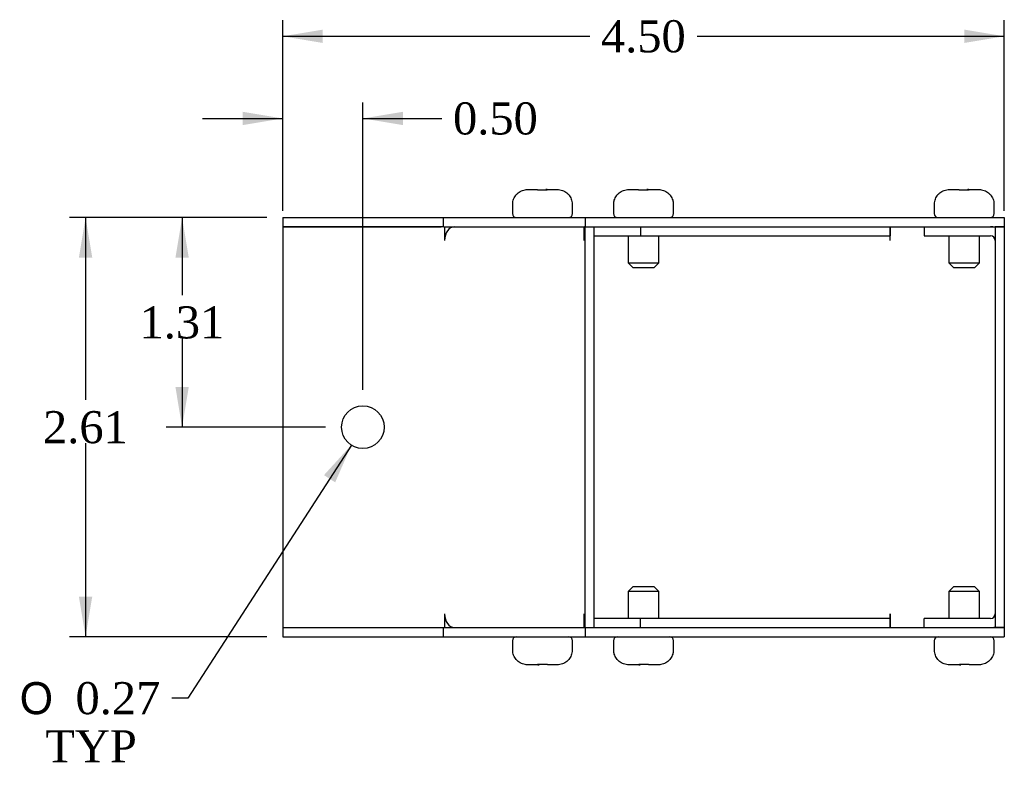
# Model space of a CAD drawing. Header units: inches. Extents: x 0.1 to 47.9, y -0.3 to 31.9.
# Tile 4 of 5: x 28.5 to 34.7, y 14.9 to 19.6. Entities that reach past the tile are written whole.
import ezdxf
from ezdxf.enums import TextEntityAlignment as Align

# ---------------------------------------------------------------- set-up
doc = ezdxf.new("R2010")
doc.units = ezdxf.units.IN
doc.header["$MEASUREMENT"] = 0
for name, color, linetype in [('COM55548-1', 7, 'Continuous'), ('COM55549-1', 7, 'Continuous'), ('COM55550-1', 7, 'Continuous'), ('Default', 7, 'Continuous'), ('SCS19491', 7, 'Continuous')]:
    doc.layers.add(name, color=color, linetype=linetype)
doc.styles.add('SEACAD_Solid_Edge_ANSI1_Symbols', font='txt')
doc.styles.add('SEACAD_Times_New_Roman', font='times.ttf')
doc.dimstyles.new('HAMMOND_(STH_-_42x28)', dxfattribs={"dimtxt": 0.2, "dimasz": 0.25, "dimexe": 0.1, "dimexo": 0.1, "dimgap": 0.05, "dimtad": 0, "dimtih": 1, "dimtoh": 1, "dimzin": 0, "dimdsep": 46, "dimtxsty": 'SEACAD_Times_New_Roman', "dimblk1": '_SE_FILLED', "dimblk2": '_SE_FILLED', "dimsah": 1, "dimcen": 0.1, "dimadec": 0, "dimazin": 0, "dimtfac": 0.8, "dimtofl": 0, "dimtmove": 0, "dimatfit": 3, "dimfxl": 1, "dimtolj": 1, "dimtzin": 0, "dimarcsym": 0})

# ---------------------------------------------------------------- blocks, each defined once
blk = doc.blocks.new('SE4')
at = {"layer": 'COM55548-1', "color": 7, "linetype": 'Continuous'}
for p, q in [((30.1768, 18.386), (31.1768, 18.386)), ((30.1768, 18.386), (30.1768, 18.329)), ((31.1768, 18.386), (32.0628, 18.386)), ((31.1768, 18.386), (31.1768, 18.329)), ((32.0628, 18.386), (34.6768, 18.386)), ((32.0628, 18.386), (32.0628, 18.329)), ((34.6768, 18.386), (34.6768, 18.329)), ((30.1768, 18.329), (31.1657, 18.329)), ((31.1813, 18.329), (32.0582, 18.329)), ((32.0628, 18.329), (34.6768, 18.329)), ((30.1768, 15.829), (31.1657, 15.829)), ((30.1768, 15.829), (30.1768, 15.772)), ((31.1768, 15.829), (31.1768, 15.772)), ((31.1813, 15.829), (32.0582, 15.829)), ((32.0628, 15.829), (34.6768, 15.829)), ((32.0628, 15.829), (32.0628, 15.772)), ((34.6768, 15.829), (34.6768, 15.772)), ((30.1768, 15.772), (31.1768, 15.772)), ((31.1768, 15.772), (32.0628, 15.772)), ((32.0628, 15.772), (34.6768, 15.772))]:
    blk.add_line(p, q, dxfattribs=at)
at = {"layer": 'COM55549-1', "color": 7, "linetype": 'Continuous'}
for p, q in [((31.1657, 18.329), (30.1768, 18.329)), ((30.1768, 18.329), (30.1768, 15.829)), ((31.1813, 18.329), (31.1657, 18.329)), ((31.1862, 18.329), (31.1862, 18.243)), ((31.2266, 18.329), (31.2266, 18.3239)), ((32.0542, 18.329), (32.0542, 18.243)), ((32.0627, 18.329), (32.0582, 18.329)), ((32.0627, 18.329), (32.0628, 18.329)), ((32.0627, 15.829), (32.0627, 18.329)), ((32.1197, 15.829), (32.1197, 18.329)), ((32.4077, 18.329), (32.4077, 18.272)), ((31.1862, 18.243), (31.1863, 18.243)), ((32.0541, 18.243), (32.0542, 18.243)), ((32.1197, 18.272), (32.4077, 18.272)), ((31.1862, 15.915), (31.1862, 15.829)), ((31.1863, 15.915), (31.1862, 15.915)), ((32.0542, 15.915), (32.0541, 15.915)), ((32.0542, 15.915), (32.0542, 15.829)), ((32.4077, 15.886), (32.1197, 15.886)), ((32.4077, 15.829), (32.4077, 15.886)), ((30.1768, 15.829), (31.1657, 15.829)), ((31.1657, 15.829), (31.1813, 15.829)), ((31.2266, 15.834), (31.2266, 15.829)), ((32.0582, 15.829), (32.0627, 15.829)), ((32.0627, 15.829), (32.0628, 15.829))]:
    blk.add_line(p, q, dxfattribs=at)
blk.add_circle((30.6768, 17.079), 0.133, dxfattribs=at)
for centre, major_axis, start_param, end_param in [((31.2471, 18.243), (0, -0.086), 3.141593, 4.712389), ((32.1149, 18.243), (0, 0.086), 1.528001, 1.570796), ((31.2471, 15.915), (0, -0.086), 4.712389, 6.283185), ((32.1149, 15.915), (0, 0.086), 1.570796, 1.613592)]:
    blk.add_ellipse(centre, major_axis=major_axis, ratio=0.707107, start_param=start_param, end_param=end_param, dxfattribs=at)
at = {"layer": 'COM55550-1', "color": 7, "linetype": 'Continuous'}
for p, q in [((33.9658, 18.243), (33.9658, 18.329)), ((33.9658, 18.329), (33.9658, 18.272)), ((34.1768, 18.329), (34.1768, 18.272)), ((34.6198, 18.329), (34.6198, 15.829)), ((34.6768, 18.329), (34.6198, 18.329)), ((34.6768, 18.329), (34.6768, 15.829)), ((32.4077, 18.272), (33.9658, 18.272)), ((33.9658, 18.243), (33.9658, 18.272)), ((33.9658, 18.243), (33.9658, 18.243)), ((34.1768, 18.272), (34.5908, 18.272)), ((33.9658, 15.915), (33.9658, 15.829)), ((33.9658, 15.915), (33.9658, 15.915)), ((33.9658, 15.886), (33.9658, 15.915)), ((33.9658, 15.886), (32.4077, 15.886)), ((33.9658, 15.829), (33.9658, 15.886)), ((34.1768, 15.829), (34.1768, 15.886)), ((34.5908, 15.886), (34.1768, 15.886)), ((34.6768, 15.829), (34.6198, 15.829))]:
    blk.add_line(p, q, dxfattribs=at)
for centre, radius, start, end in [((34.5908, 18.243), 0.086, 70.29306, 90), ((34.5908, 18.243), 0.029, 0, 90), ((34.5908, 15.915), 0.029, 270, 0), ((34.5908, 15.915), 0.086, 270, 289.70694)]:
    blk.add_arc(centre, radius, start, end, dxfattribs=at)
at = {"layer": 'SCS19491', "color": 7, "linetype": 'Continuous'}
for p, q in [((31.7038, 18.561), (31.7654, 18.561)), ((31.8206, 18.561), (31.818, 18.561)), ((31.823, 18.561), (31.8206, 18.561)), ((31.8206, 18.561), (31.8206, 18.5574)), ((31.8255, 18.561), (31.823, 18.561)), ((31.823, 18.5573), (31.823, 18.561)), ((31.8255, 18.561), (31.8893, 18.561)), ((31.8265, 18.5573), (31.8255, 18.561)), ((32.334, 18.561), (32.3956, 18.561)), ((32.4508, 18.561), (32.4483, 18.561)), ((32.4532, 18.561), (32.4508, 18.561)), ((32.4508, 18.561), (32.4508, 18.5574)), ((32.4557, 18.561), (32.4532, 18.561)), ((32.4532, 18.5573), (32.4532, 18.561)), ((32.4557, 18.561), (32.5195, 18.561)), ((32.4567, 18.5573), (32.4557, 18.561)), ((34.334, 18.561), (34.3956, 18.561)), ((34.4508, 18.561), (34.4483, 18.561)), ((34.4532, 18.561), (34.4508, 18.561)), ((34.4508, 18.561), (34.4508, 18.5574)), ((34.4557, 18.561), (34.4532, 18.561)), ((34.4532, 18.5573), (34.4532, 18.561)), ((34.4557, 18.561), (34.5195, 18.561)), ((34.4567, 18.5573), (34.4557, 18.561)), ((31.6127, 18.486), (31.6103, 18.486)), ((31.9828, 18.486), (31.9803, 18.486)), ((32.243, 18.486), (32.2405, 18.486)), ((32.613, 18.486), (32.6106, 18.486)), ((34.243, 18.486), (34.2405, 18.486)), ((34.613, 18.486), (34.6106, 18.486)), ((31.609, 18.471), (31.609, 18.411)), ((31.984, 18.411), (31.984, 18.471)), ((32.2393, 18.471), (32.2393, 18.411)), ((32.6143, 18.411), (32.6143, 18.471)), ((34.2393, 18.471), (34.2393, 18.411)), ((34.6143, 18.411), (34.6143, 18.471)), ((32.3318, 18.272), (32.3318, 18.1035)), ((32.5218, 18.1035), (32.5218, 18.272)), ((34.3318, 18.272), (34.3318, 18.1035)), ((34.5218, 18.1035), (34.5218, 18.272)), ((32.3318, 18.1035), (32.5218, 18.1035)), ((32.3318, 18.1035), (32.3618, 18.0735)), ((32.4918, 18.0735), (32.3618, 18.0735)), ((32.4918, 18.0735), (32.5218, 18.1035)), ((34.3318, 18.1035), (34.5218, 18.1035)), ((34.3318, 18.1035), (34.3618, 18.0735)), ((34.4918, 18.0735), (34.3618, 18.0735)), ((34.4918, 18.0735), (34.5218, 18.1035)), ((32.3618, 16.0845), (32.3318, 16.0545)), ((32.5218, 16.0545), (32.3318, 16.0545)), ((32.3318, 16.0545), (32.3318, 15.886)), ((32.3618, 16.0845), (32.4918, 16.0845)), ((32.5218, 16.0545), (32.4918, 16.0845)), ((32.5218, 15.886), (32.5218, 16.0545)), ((34.3618, 16.0845), (34.3318, 16.0545)), ((34.5218, 16.0545), (34.3318, 16.0545)), ((34.3318, 16.0545), (34.3318, 15.886)), ((34.3618, 16.0845), (34.4918, 16.0845)), ((34.5218, 16.0545), (34.4918, 16.0845)), ((34.5218, 15.886), (34.5218, 16.0545)), ((31.609, 15.747), (31.609, 15.687)), ((31.984, 15.687), (31.984, 15.747)), ((32.2393, 15.747), (32.2393, 15.687)), ((32.6143, 15.687), (32.6143, 15.747)), ((34.2393, 15.747), (34.2393, 15.687)), ((34.6143, 15.687), (34.6143, 15.747)), ((31.6103, 15.672), (31.6127, 15.672)), ((31.9803, 15.672), (31.9828, 15.672)), ((32.2405, 15.672), (32.243, 15.672)), ((32.6106, 15.672), (32.613, 15.672)), ((34.243, 15.672), (34.2405, 15.672)), ((34.6106, 15.672), (34.613, 15.672)), ((31.7676, 15.597), (31.7038, 15.597)), ((31.7666, 15.6007), (31.7676, 15.597)), ((31.7676, 15.597), (31.7701, 15.597)), ((31.7701, 15.6006), (31.7701, 15.597)), ((31.7701, 15.597), (31.7725, 15.597)), ((31.7725, 15.597), (31.7725, 15.6005)), ((31.7725, 15.597), (31.775, 15.597)), ((31.8893, 15.597), (31.8277, 15.597)), ((32.3978, 15.597), (32.334, 15.597)), ((32.3968, 15.6007), (32.3978, 15.597)), ((32.3978, 15.597), (32.4003, 15.597)), ((32.4003, 15.6006), (32.4003, 15.597)), ((32.4003, 15.597), (32.4027, 15.597)), ((32.4027, 15.597), (32.4027, 15.6005)), ((32.4027, 15.597), (32.4053, 15.597)), ((32.5195, 15.597), (32.4579, 15.597)), ((34.3978, 15.597), (34.334, 15.597)), ((34.3968, 15.6007), (34.3978, 15.597)), ((34.3978, 15.597), (34.4003, 15.597)), ((34.4003, 15.6006), (34.4003, 15.597)), ((34.4003, 15.597), (34.4027, 15.597)), ((34.4027, 15.597), (34.4027, 15.6005)), ((34.4027, 15.597), (34.4053, 15.597)), ((34.5195, 15.597), (34.4579, 15.597))]:
    blk.add_line(p, q, dxfattribs=at)
for centre, radius, start, end in [((31.8016, 18.1354), 0.4226, 86.61428, 94.75071), ((32.4318, 18.1354), 0.4226, 86.61428, 94.75071), ((34.4318, 18.1354), 0.4226, 86.61428, 94.75071), ((31.699, 18.471), 0.09, 170.40593, 180), ((31.894, 18.471), 0.09, 0, 9.59407), ((32.3293, 18.471), 0.09, 170.40593, 180), ((32.5243, 18.471), 0.09, 0, 9.59407), ((34.3293, 18.471), 0.09, 170.40593, 180), ((34.5243, 18.471), 0.09, 0, 9.59407), ((31.634, 18.411), 0.025, 180, 270), ((31.959, 18.411), 0.025, 270, 0), ((32.2643, 18.411), 0.025, 180, 270), ((32.5893, 18.411), 0.025, 270, 0), ((34.2643, 18.411), 0.025, 180, 270), ((34.5893, 18.411), 0.025, 270, 0), ((31.634, 15.747), 0.025, 90, 180), ((31.959, 15.747), 0.025, 0, 90), ((32.2643, 15.747), 0.025, 90, 180), ((32.5893, 15.747), 0.025, 0, 90), ((34.2643, 15.747), 0.025, 90, 180), ((34.5893, 15.747), 0.025, 0, 90), ((31.699, 15.687), 0.09, 180, 189.59407), ((31.894, 15.687), 0.09, 350.40593, 0), ((32.3293, 15.687), 0.09, 180, 189.59407), ((32.5243, 15.687), 0.09, 350.40593, 0), ((34.3293, 15.687), 0.09, 180, 189.59407), ((34.5243, 15.687), 0.09, 350.40593, 0), ((31.7915, 16.0225), 0.4226, 266.61428, 274.75071), ((32.4217, 16.0225), 0.4226, 266.61428, 274.75071), ((34.4217, 16.0225), 0.4226, 266.61428, 274.75071)]:
    blk.add_arc(centre, radius, start, end, dxfattribs=at)
for points in [[(31.6127, 18.486), (31.6136, 18.4912), (31.615, 18.4965), (31.6187, 18.5065), (31.621, 18.5113), (31.6264, 18.5205), (31.6295, 18.525), (31.6365, 18.5331), (31.6403, 18.5368), (31.6486, 18.5435), (31.653, 18.5466), (31.6624, 18.5518), (31.6672, 18.5539), (31.6773, 18.5575), (31.6826, 18.5588), (31.6931, 18.5605), (31.6984, 18.561), (31.7038, 18.561)], [(31.8893, 18.561), (31.8946, 18.561), (31.9, 18.5605), (31.9106, 18.5588), (31.9158, 18.5574), (31.9258, 18.554), (31.9307, 18.5518), (31.9401, 18.5465), (31.9445, 18.5435), (31.9528, 18.5368), (31.9566, 18.533), (31.9636, 18.5249), (31.9667, 18.5205), (31.9721, 18.5113), (31.9744, 18.5064), (31.9781, 18.4964), (31.9794, 18.4912), (31.9803, 18.486)], [(32.243, 18.486), (32.2439, 18.4912), (32.2452, 18.4965), (32.2489, 18.5065), (32.2512, 18.5113), (32.2566, 18.5205), (32.2597, 18.525), (32.2667, 18.5331), (32.2705, 18.5368), (32.2788, 18.5435), (32.2833, 18.5466), (32.2926, 18.5518), (32.2974, 18.5539), (32.3076, 18.5575), (32.3128, 18.5588), (32.3233, 18.5605), (32.3286, 18.561), (32.334, 18.561)], [(32.5195, 18.561), (32.5249, 18.561), (32.5303, 18.5605), (32.5408, 18.5588), (32.546, 18.5574), (32.556, 18.554), (32.561, 18.5518), (32.5703, 18.5465), (32.5747, 18.5435), (32.583, 18.5368), (32.5869, 18.533), (32.5938, 18.5249), (32.5969, 18.5205), (32.6023, 18.5113), (32.6046, 18.5064), (32.6083, 18.4964), (32.6097, 18.4912), (32.6106, 18.486)], [(34.243, 18.486), (34.2439, 18.4912), (34.2452, 18.4965), (34.2489, 18.5065), (34.2512, 18.5113), (34.2566, 18.5205), (34.2597, 18.525), (34.2667, 18.5331), (34.2705, 18.5368), (34.2788, 18.5435), (34.2833, 18.5466), (34.2926, 18.5518), (34.2974, 18.5539), (34.3076, 18.5575), (34.3128, 18.5588), (34.3233, 18.5605), (34.3286, 18.561), (34.334, 18.561)], [(34.5195, 18.561), (34.5249, 18.561), (34.5303, 18.5605), (34.5408, 18.5588), (34.546, 18.5574), (34.556, 18.554), (34.561, 18.5518), (34.5703, 18.5465), (34.5747, 18.5435), (34.583, 18.5368), (34.5869, 18.533), (34.5938, 18.5249), (34.5969, 18.5205), (34.6023, 18.5113), (34.6046, 18.5064), (34.6083, 18.4964), (34.6097, 18.4912), (34.6106, 18.486)], [(31.7038, 15.597), (31.6984, 15.597), (31.693, 15.5974), (31.6825, 15.5992), (31.6773, 15.6005), (31.6673, 15.604), (31.6623, 15.6062), (31.653, 15.6114), (31.6486, 15.6144), (31.6403, 15.6211), (31.6364, 15.6249), (31.6295, 15.633), (31.6264, 15.6374), (31.621, 15.6466), (31.6187, 15.6515), (31.615, 15.6616), (31.6136, 15.6667), (31.6127, 15.672)], [(31.9803, 15.672), (31.9794, 15.6667), (31.9781, 15.6615), (31.9744, 15.6514), (31.9721, 15.6466), (31.9667, 15.6374), (31.9636, 15.633), (31.9566, 15.6249), (31.9528, 15.6212), (31.9445, 15.6144), (31.94, 15.6113), (31.9307, 15.6062), (31.9259, 15.604), (31.9157, 15.6005), (31.9105, 15.5991), (31.9, 15.5974), (31.8947, 15.597), (31.8893, 15.597)], [(32.334, 15.597), (32.3287, 15.597), (32.3233, 15.5974), (32.3127, 15.5992), (32.3075, 15.6005), (32.2975, 15.604), (32.2926, 15.6062), (32.2832, 15.6114), (32.2788, 15.6144), (32.2705, 15.6211), (32.2667, 15.6249), (32.2597, 15.633), (32.2566, 15.6374), (32.2512, 15.6466), (32.2489, 15.6515), (32.2452, 15.6616), (32.2439, 15.6667), (32.243, 15.672)], [(32.6106, 15.672), (32.6097, 15.6667), (32.6083, 15.6615), (32.6046, 15.6514), (32.6023, 15.6466), (32.5969, 15.6374), (32.5938, 15.633), (32.5868, 15.6249), (32.583, 15.6212), (32.5747, 15.6144), (32.5703, 15.6113), (32.5609, 15.6062), (32.5561, 15.604), (32.546, 15.6005), (32.5407, 15.5991), (32.5302, 15.5974), (32.5249, 15.597), (32.5195, 15.597)], [(34.334, 15.597), (34.3287, 15.597), (34.3233, 15.5974), (34.3127, 15.5992), (34.3075, 15.6005), (34.2975, 15.604), (34.2926, 15.6062), (34.2832, 15.6114), (34.2788, 15.6144), (34.2705, 15.6211), (34.2667, 15.6249), (34.2597, 15.633), (34.2566, 15.6374), (34.2512, 15.6466), (34.2489, 15.6515), (34.2452, 15.6616), (34.2439, 15.6667), (34.243, 15.672)], [(34.6106, 15.672), (34.6097, 15.6667), (34.6083, 15.6615), (34.6046, 15.6514), (34.6023, 15.6466), (34.5969, 15.6374), (34.5938, 15.633), (34.5868, 15.6249), (34.583, 15.6212), (34.5747, 15.6144), (34.5703, 15.6113), (34.5609, 15.6062), (34.5561, 15.604), (34.546, 15.6005), (34.5407, 15.5991), (34.5302, 15.5974), (34.5249, 15.597), (34.5195, 15.597)]]:
    blk.add_open_spline(points, degree=3, knots=[0, 0, 0, 0, 0.125, 0.125, 0.25, 0.25, 0.375, 0.375, 0.5, 0.5, 0.625, 0.625, 0.75, 0.75, 0.875, 0.875, 1, 1, 1, 1], dxfattribs=at)
for points in [[(31.7654, 18.561), (31.7658, 18.561), (31.7662, 18.5595), (31.7666, 18.5565)], [(31.818, 18.561), (31.8177, 18.561), (31.8173, 18.5595), (31.8169, 18.5564)], [(32.3956, 18.561), (32.396, 18.561), (32.3964, 18.5595), (32.3968, 18.5565)], [(32.4483, 18.561), (32.4479, 18.561), (32.4475, 18.5595), (32.4471, 18.5564)], [(34.3956, 18.561), (34.396, 18.561), (34.3964, 18.5595), (34.3968, 18.5565)], [(34.4483, 18.561), (34.4479, 18.561), (34.4475, 18.5595), (34.4471, 18.5564)], [(31.775, 15.597), (31.7754, 15.597), (31.7758, 15.5985), (31.7762, 15.6015)], [(31.8277, 15.597), (31.8273, 15.597), (31.8269, 15.5984), (31.8265, 15.6014)], [(32.4053, 15.597), (32.4056, 15.597), (32.406, 15.5985), (32.4064, 15.6015)], [(32.4579, 15.597), (32.4575, 15.597), (32.4571, 15.5984), (32.4567, 15.6014)], [(34.4053, 15.597), (34.4056, 15.597), (34.406, 15.5985), (34.4064, 15.6015)], [(34.4579, 15.597), (34.4575, 15.597), (34.4571, 15.5984), (34.4567, 15.6014)]]:
    blk.add_open_spline(points, degree=3, dxfattribs=at)
blk = doc.blocks.new('DMBLK8192')
at = {"layer": 'Default', "linetype": 'Continuous', "transparency": 16777216}
for points in [[(30.4268, 19.5583), (30.1768, 19.5167), (30.4268, 19.475)], [(34.4268, 19.5583), (34.4268, 19.475), (34.6768, 19.5167)]]:
    blk.add_hatch(color=7, dxfattribs=at).paths.add_polyline_path(points)
at = {"layer": 'Default', "color": 7, "linetype": 'Continuous', "transparency": 16777216}
for p, q in [((30.1768, 18.429), (30.1768, 19.6167)), ((34.6768, 18.429), (34.6768, 19.6167)), ((30.1768, 19.5167), (32.0914, 19.5167)), ((32.7622, 19.5167), (34.6768, 19.5167))]:
    blk.add_line(p, q, dxfattribs=at)
at = {"layer": 'Default', "color": 7, "linetype": 'Continuous', "transparency": 16777216, "style": 'SEACAD_Times_New_Roman'}
blk.add_text('4.50', height=0.2, dxfattribs=at).set_placement((32.1614, 19.6167), align=Align.TOP_LEFT)
blk = doc.blocks.new('_SE_FILLED')
at = {"color": 0}
blk.add_line((0, 0), (-1, 0), dxfattribs=at)
blk.add_solid([(0, 0), (-1, -0.1665), (-1, 0.1665), (0, 0)], dxfattribs=at)
blk = doc.blocks.new('DMBLK8193')
at = {"layer": 'Default', "linetype": 'Continuous', "transparency": 16777216}
for points in [[(28.9056, 18.136), (28.9889, 18.136), (28.9472, 18.386)], [(28.9056, 16.022), (28.9472, 15.772), (28.9889, 16.022)]]:
    blk.add_hatch(color=7, dxfattribs=at).paths.add_polyline_path(points)
at = {"layer": 'Default', "color": 7, "linetype": 'Continuous', "transparency": 16777216}
for p, q in [((30.0768, 18.386), (28.8472, 18.386)), ((28.9472, 18.386), (28.9472, 17.249)), ((28.9472, 16.979), (28.9472, 15.772)), ((30.0768, 15.772), (28.8472, 15.772))]:
    blk.add_line(p, q, dxfattribs=at)
at = {"layer": 'Default', "color": 7, "linetype": 'Continuous', "transparency": 16777216, "style": 'SEACAD_Times_New_Roman'}
blk.add_text('2.61', height=0.2, dxfattribs=at).set_placement((28.6818, 17.179), align=Align.TOP_LEFT)
blk = doc.blocks.new('DMBLK8209')
at = {"layer": 'Default', "linetype": 'Continuous', "transparency": 16777216}
for points in [[(29.5076, 18.136), (29.5909, 18.136), (29.5492, 18.386)], [(29.5076, 17.329), (29.5492, 17.079), (29.5909, 17.329)]]:
    blk.add_hatch(color=7, dxfattribs=at).paths.add_polyline_path(points)
at = {"layer": 'Default', "color": 7, "linetype": 'Continuous', "transparency": 16777216}
for p, q in [((30.0768, 18.386), (29.4492, 18.386)), ((29.5492, 18.386), (29.5492, 17.9025)), ((29.5492, 17.6325), (29.5492, 17.079)), ((30.4438, 17.079), (29.4492, 17.079))]:
    blk.add_line(p, q, dxfattribs=at)
at = {"layer": 'Default', "color": 7, "linetype": 'Continuous', "transparency": 16777216, "style": 'SEACAD_Times_New_Roman'}
blk.add_text('1.31', height=0.2, dxfattribs=at).set_placement((29.2838, 17.8325), align=Align.TOP_LEFT)
blk = doc.blocks.new('DMBLK8210')
at = {"layer": 'Default', "linetype": 'Continuous', "transparency": 16777216}
for points in [[(29.9268, 19.046), (29.9268, 18.9627), (30.1768, 19.0044)], [(30.9268, 19.046), (30.6768, 19.0044), (30.9268, 18.9627)]]:
    blk.add_hatch(color=7, dxfattribs=at).paths.add_polyline_path(points)
at = {"layer": 'Default', "color": 7, "linetype": 'Continuous', "transparency": 16777216}
for p, q in [((30.1768, 18.429), (30.1768, 19.1044)), ((30.6768, 17.312), (30.6768, 19.1044)), ((29.6768, 19.0044), (30.1768, 19.0044)), ((30.6768, 19.0044), (31.0689, 19.0044)), ((31.0689, 19.0044), (31.1689, 19.0044))]:
    blk.add_line(p, q, dxfattribs=at)
at = {"layer": 'Default', "color": 7, "linetype": 'Continuous', "transparency": 16777216, "style": 'SEACAD_Times_New_Roman'}
blk.add_text('0.50', height=0.2, dxfattribs=at).set_placement((31.2389, 19.1044), align=Align.TOP_LEFT)
blk = doc.blocks.new('DMBLK8211')
at = {"layer": 'Default', "linetype": 'Continuous', "transparency": 16777216}
blk.add_hatch(color=7, dxfattribs=at).paths.add_polyline_path([(30.504, 16.7346), (30.6046, 16.9672), (30.434, 16.7798)])
at = {"layer": 'Default', "color": 7, "linetype": 'Continuous', "transparency": 16777216}
for p, q in [((30.6046, 16.9672), (29.5852, 15.3888)), ((29.5852, 15.3888), (29.4852, 15.3888))]:
    blk.add_line(p, q, dxfattribs=at)
for s, style, p in [('O', 'SEACAD_Solid_Edge_ANSI1_Symbols', (28.5364, 15.4888)), ('0.27', 'SEACAD_Times_New_Roman', (28.8844, 15.4888)), ('TYP', 'SEACAD_Times_New_Roman', (28.6962, 15.1888))]:
    blk.add_text(s, height=0.2, dxfattribs=dict(at, style=style)).set_placement(p, align=Align.TOP_LEFT)

msp = doc.modelspace()

# ---------------------------------------------------------------- block references
at = {"layer": 'Default'}
msp.add_blockref('SE4', (0, 0), dxfattribs=at)

# ---------------------------------------------------------------- dimensions: what is measured, and where the dimension line sits
at = {"layer": 'Default', "color": 7, "linetype": 'Continuous'}
for base, p1, p2, angle, picture, middle, dimtype in [((30.1768, 19.5167), (30.1768, 18.329), (34.6768, 18.329), 0, 'DMBLK8192', (32.4268, 19.5167), 161), ((28.9472, 18.386), (30.1768, 18.386), (30.1768, 15.772), 270, 'DMBLK8193', (28.9472, 17.079), 161), ((29.5492, 17.079), (30.1768, 18.386), (30.5438, 17.079), 90, 'DMBLK8209', (29.5492, 17.7325), 160)]:
    dim = msp.add_linear_dim(base=base, p1=p1, p2=p2, angle=angle, text='\\A1;<>', dimstyle='HAMMOND_(STH_-_42x28)', dxfattribs=at)
    dim.commit()
    dim.dimension.update_dxf_attribs({"geometry": picture, "text_midpoint": middle, "dimtype": dimtype})
dim = msp.add_linear_dim(base=(30.6768, 19.0044), p1=(30.1768, 18.329), p2=(30.6768, 17.212), text='\\A1;<>', dimstyle='HAMMOND_(STH_-_42x28)', override={"dimtmove": 1}, dxfattribs=at)
dim.commit()
dim.dimension.update_dxf_attribs({"geometry": 'DMBLK8210', "text_midpoint": (31.1689, 19.0044), "dimtype": 160})
dim = msp.add_diameter_dim_2p(p1=(30.7489, 17.1907), p2=(30.6046, 16.9672), text='\\A1;<>\\PTYP', dimstyle='HAMMOND_(STH_-_42x28)', dxfattribs=at)
dim.commit()
dim.dimension.update_dxf_attribs({"geometry": 'DMBLK8211', "text_midpoint": (29.4852, 15.3888), "dimtype": 163})

doc.saveas('drawing.dxf')
